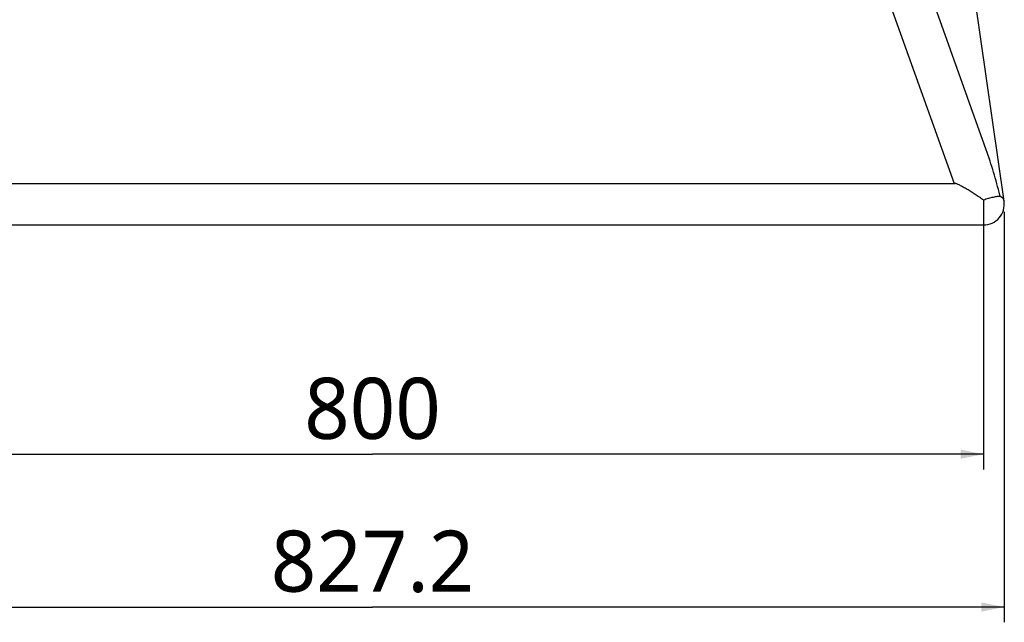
# Model space of a CAD drawing. Header units: millimetres. Extents: x 0 to 2550, y 0 to 1188.
# Tile 75 of 221: x 295 to 360, y 235 to 274. Entities that reach past the tile are written whole.
import ezdxf

# ---------------------------------------------------------------- set-up
doc = ezdxf.new("R2010")
doc.units = ezdxf.units.MM
doc.header["$LTSCALE"] = 46.255
doc.layers.get('0').update_dxf_attribs({"linetype": 'CONTINUOUS'})
for name, color, linetype in [('DR1SM11A1001_ABL9', 7, 'CONTINUOUS'), ('DR1SM11P1002_PBL11', 7, 'CONTINUOUS'), ('DR1SM11P1003_PBL10', 7, 'CONTINUOUS'), ('FRONT_VIEW_VBL0', 7, 'CONTINUOUS')]:
    doc.layers.add(name, color=color, linetype=linetype)
doc.styles.get("Standard").update_dxf_attribs({"font": 'malgun.ttf'})
doc.dimstyles.new('DIMSTYLE_2', dxfattribs={"dimtxt": 4, "dimasz": 1.5, "dimexe": 1, "dimexo": 0.5, "dimgap": 1, "dimtad": 1, "dimlfac": 10, "dimdsep": 46, "dimtxsty": 'Standard', "dimblk": '_FILLED', "dimblk1": '_FILLED', "dimblk2": '_FILLED', "dimcen": 0.09, "dimclrt": 134, "dimazin": 2, "dimtp": 0.8, "dimtm": 0.8, "dimtfac": 1, "dimtofl": 0, "dimtmove": 0, "dimatfit": 3, "dimldrblk": '_FILLED', "dimfxl": 0, "dimtolj": 1, "dimarcsym": 0})

# ---------------------------------------------------------------- blocks, each defined once
blk = doc.blocks.new('_FILLED')
at = {"color": 0, "linetype": 'ByBlock'}
blk.add_solid([(0, 0), (-1, 0.2), (-1, -0.2)], dxfattribs=at)
blk = doc.blocks.new('*D8')
at = {"color": 134}
for p, q in [((278.483, 261.639), (278.483, 244.779)), ((358.483, 261.639), (358.483, 244.779)), ((278.483, 245.779), (318.483, 245.779)), ((358.483, 245.779), (318.483, 245.779))]:
    blk.add_line(p, q, dxfattribs=at)
at = {"color": 134, "xscale": 1.5, "yscale": 1.5, "zscale": 1.5, "rotation": 180}
blk.add_blockref('_FILLED', (278.483, 245.779), dxfattribs=at)
at = {"color": 134, "xscale": 1.5, "yscale": 1.5, "zscale": 1.5}
blk.add_blockref('_FILLED', (358.483, 245.779), dxfattribs=at)
at = {"color": 134, "insert": (318.483, 250.779), "char_height": 4, "width": 9.2, "attachment_point": 2, "line_spacing_factor": 0.9}
blk.add_mtext('800', dxfattribs=at)
blk = doc.blocks.new('*D9')
at = {"color": 134}
for p, q in [((277.123, 261.639), (277.123, 234.779)), ((359.843, 261.639), (359.843, 234.779)), ((277.123, 235.779), (318.483, 235.779)), ((359.843, 235.779), (318.483, 235.779))]:
    blk.add_line(p, q, dxfattribs=at)
at = {"color": 134, "xscale": 1.5, "yscale": 1.5, "zscale": 1.5, "rotation": 180}
blk.add_blockref('_FILLED', (277.123, 235.779), dxfattribs=at)
at = {"color": 134, "xscale": 1.5, "yscale": 1.5, "zscale": 1.5}
blk.add_blockref('_FILLED', (359.843, 235.779), dxfattribs=at)
at = {"color": 134, "insert": (318.483, 240.779), "char_height": 4, "width": 13.48148, "attachment_point": 2, "line_spacing_factor": 0.9}
blk.add_mtext('827.2', dxfattribs=at)
blk = doc.blocks.new('*D11')
at = {"color": 134}
for p, q in [((297.002, 334.499), (256.231, 334.499)), ((257.231, 334.499), (257.231, 297.639)), ((257.231, 260.779), (257.231, 297.639)), ((277.983, 260.779), (256.231, 260.779))]:
    blk.add_line(p, q, dxfattribs=at)
at = {"color": 134, "xscale": 1.5, "yscale": 1.5, "zscale": 1.5}
for p, rotation in [((257.231, 334.499), 90), ((257.231, 260.779), 270)]:
    blk.add_blockref('_FILLED', p, dxfattribs=dict(at, rotation=rotation))
at = {"color": 134, "insert": (252.231, 297.639), "char_height": 4, "width": 13.48148, "attachment_point": 2, "rotation": 90, "line_spacing_factor": 0.9}
blk.add_mtext('737.2', dxfattribs=at)
blk = doc.blocks.new('*D10')
at = {"color": 134}
for p, q in [((297.002, 334.499), (266.123, 334.499)), ((267.123, 334.499), (267.123, 298.319)), ((267.123, 262.139), (267.123, 298.319)), ((277.983, 262.139), (266.123, 262.139))]:
    blk.add_line(p, q, dxfattribs=at)
at = {"color": 134, "xscale": 1.5, "yscale": 1.5, "zscale": 1.5}
for p, rotation in [((267.123, 334.499), 90), ((267.123, 262.139), 270)]:
    blk.add_blockref('_FILLED', p, dxfattribs=dict(at, rotation=rotation))
at = {"color": 134, "insert": (262.123, 298.319), "char_height": 4, "width": 13.48148, "attachment_point": 2, "rotation": 90, "line_spacing_factor": 0.9}
blk.add_mtext('723.6', dxfattribs=at)
blk = doc.blocks.new('DR1SM11P1003_PBL10', base_point=(306.0372, 284.6387))
at = {"layer": 'DR1SM11P1003_PBL10', "color": 7}
for p, q in [((358.6579, 265.6924), (334.9763, 332.0006)), ((359.8292, 262.331), (349.89, 331.906)), ((332.5203, 330.7904), (356.5531, 263.4987)), ((280.3628, 263.4987), (356.603, 263.4987)), ((278.4829, 260.7787), (358.4829, 260.7787))]:
    blk.add_line(p, q, dxfattribs=at)
at = {"layer": 'DR1SM11P1003_PBL10', "color": 2}
blk.add_line((358.4829, 262.4057), (358.4829, 260.7787), dxfattribs=at)
blk.add_arc((321.8271, 253.0732), 38.9427, 14.242267, 14.358041, dxfattribs=at)
at = {"layer": 'DR1SM11P1003_PBL10', "color": 7}
blk.add_arc((358.4829, 262.1387), 1.36, 270, 8.130102, dxfattribs=at)
for points, knots in [([(359.5535, 262.7302), (359.4249, 263.2323), (359.1493, 264.2269), (358.8306, 265.2088), (358.6579, 265.6924)], [0, 0, 0, 0, 0.5022755, 1, 1, 1, 1]), ([(358.4829, 262.4057), (358.3919, 262.4691), (358.2105, 262.5934), (357.9389, 262.7741), (357.672, 262.9458), (357.4131, 263.1058), (357.2036, 263.2285), (357.0438, 263.3166), (356.9335, 263.3743), (356.832, 263.4236), (356.7421, 263.4625), (356.6754, 263.4861), (356.6306, 263.4965), (356.6115, 263.4987), (356.603, 263.4987)], [0, 0, 0, 0, 0.1523638, 0.3021982, 0.4481788, 0.5884867, 0.7203524, 0.7817945, 0.8391801, 0.8913706, 0.9368533, 0.9737186, 0.9882843, 1, 1, 1, 1])]:
    blk.add_open_spline(points, degree=3, knots=knots, dxfattribs=at)
at = {"layer": 'DR1SM11P1003_PBL10', "color": 2}
for points, knots in [([(359.5729, 262.654), (359.5414, 262.6537), (359.4728, 262.6497), (359.3165, 262.6305), (359.091, 262.5857), (358.7958, 262.508), (358.5894, 262.4423), (358.4829, 262.4057)], [0, 0, 0, 0, 0.0843643, 0.1835598, 0.420995, 0.6987516, 1, 1, 1, 1]), ([(359.8292, 262.331), (359.8248, 262.3622), (359.8061, 262.4253), (359.7516, 262.512), (359.6725, 262.5902), (359.6081, 262.6337), (359.5729, 262.654)], [0, 0, 0, 0, 0.2217292, 0.456271, 0.7136532, 1, 1, 1, 1])]:
    blk.add_open_spline(points, degree=3, knots=knots, dxfattribs=at)
at = {"layer": 'DR1SM11P1003_PBL10', "color": 134}
dim = blk.add_linear_dim(base=(257.2314, 334.4987), p1=(278.4829, 260.7787), p2=(297.5016, 334.4987), angle=90, dimstyle='DIMSTYLE_2', dxfattribs=at)
dim.commit()
dim.dimension.update_dxf_attribs({"geometry": '*D11', "text_midpoint": (257.2314, 297.5695), "dimtype": 160})
for base, p1, p2, picture, middle in [((359.8429, 235.7787), (277.1229, 262.1387), (359.8429, 262.1387), '*D9', (318.436, 235.7787)), ((358.4829, 245.7787), (278.4829, 262.1387), (358.4829, 262.1387), '*D8', (318.491, 245.7787))]:
    dim = blk.add_linear_dim(base=base, p1=p1, p2=p2, dimstyle='DIMSTYLE_2', dxfattribs=at)
    dim.commit()
    dim.dimension.update_dxf_attribs({"geometry": picture, "text_midpoint": middle, "dimtype": 160})
blk = doc.blocks.new('DR1SM11P1002_PBL11', base_point=(288.3074, 298.3187))
at = {"layer": 'DR1SM11P1002_PBL11', "color": 7}
for p, q in [((297.5016, 333.4987), (297.5016, 334.4987)), ((297.5016, 334.4987), (314.4919, 334.4987)), ((302.6977, 333.4987), (302.6977, 334.4987)), ((313.09, 333.4987), (313.09, 334.4987)), ((314.4919, 333.4987), (314.4919, 334.4987)), ((297.5016, 333.4987), (313.8752, 333.4987))]:
    blk.add_line(p, q, dxfattribs=at)
at = {"layer": 'DR1SM11P1002_PBL11', "color": 134}
dim = blk.add_linear_dim(base=(267.1229, 262.1387), p1=(297.5016, 334.4987), p2=(278.4829, 262.1387), angle=270, dimstyle='DIMSTYLE_2', dxfattribs=at)
dim.commit()
dim.dimension.update_dxf_attribs({"geometry": '*D10', "text_midpoint": (267.1229, 298.3088), "dimtype": 160})
blk = doc.blocks.new('DR1SM11A1001_ABL9', base_point=(306.037, 284.639))
at = {"layer": 'DR1SM11P1002_PBL11'}
blk.add_blockref('DR1SM11P1002_PBL11', (288.307, 298.319), dxfattribs=at)
at = {"layer": 'DR1SM11P1003_PBL10'}
blk.add_blockref('DR1SM11P1003_PBL10', (306.037, 284.639), dxfattribs=at)
blk = doc.blocks.new('FRONT_VIEW_VBL0', base_point=(316.037, 288.639))
at = {"layer": 'DR1SM11A1001_ABL9'}
blk.add_blockref('DR1SM11A1001_ABL9', (306.037, 284.639), dxfattribs=at)

msp = doc.modelspace()

# ---------------------------------------------------------------- block references
at = {"layer": 'FRONT_VIEW_VBL0'}
msp.add_blockref('FRONT_VIEW_VBL0', (316.0372, 288.6387), dxfattribs=at)

doc.saveas('drawing.dxf')
